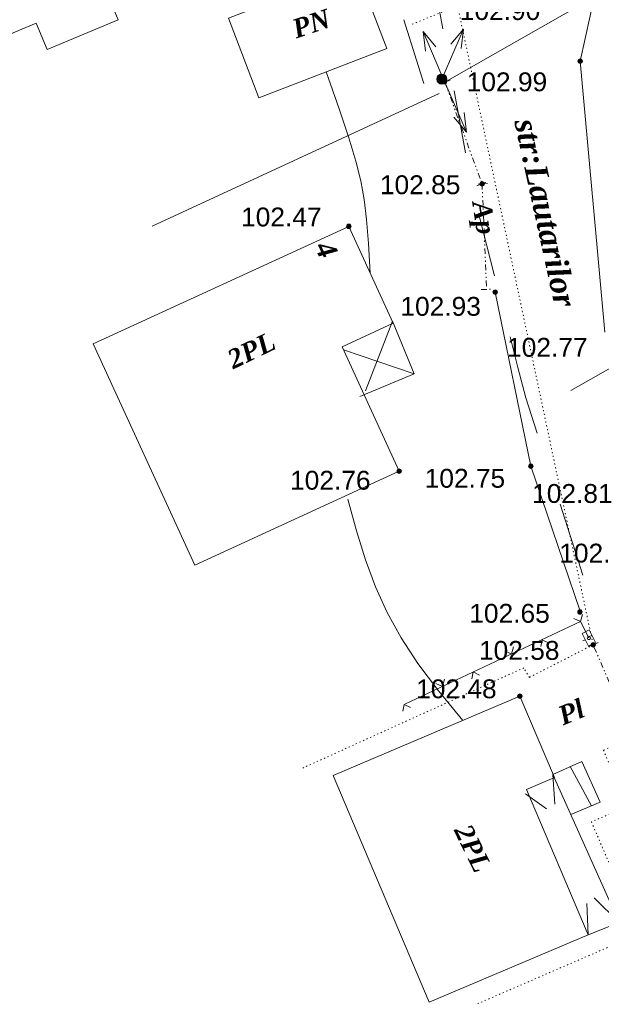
# Model space of a CAD drawing. Header units: millimetres. Extents: x 9396 to 25236, y 15106 to 31102.
# Tile 88 of 256: x 11925 to 11977, y 15726 to 15815. Entities that reach past the tile are written whole.
import ezdxf
from ezdxf.enums import TextEntityAlignment as Align

# ---------------------------------------------------------------- set-up
doc = ezdxf.new("R2010")
doc.units = ezdxf.units.MM
for name, pattern in [('DIVIDE', [1.25, 0.5, -0.25, 0, -0.25, 0, -0.25]), ('DOT', [0.25, 0, -0.25]), ('HIDDEN', [0.375, 0.25, -0.125])]:
    doc.linetypes.add(name, pattern=pattern)
for name, color, linetype, lineweight, true_color in [('1001010', 7, 'Continuous', 9, 0x000000), ('10010110', 7, 'Continuous', 20, 0xa25100), ('1060000', 7, 'Continuous', 9, 0x000000), ('1070000', 7, 'DOT', 9, 0x000000), ('2030012', 7, 'Continuous', 9, 0x000000), ('21100200', 7, 'HIDDEN', 0, 0x800080), ('3000105', 7, 'DIVIDE', 9, 0x000000), ('3000113', 7, 'Continuous', 9, 0x000000), ('3000130', 7, 'Continuous', 9, 0x000000), ('3000260', 7, 'Continuous', 9, 0x000000), ('5010210', 7, 'Continuous', 20, 0x008000), ('6011210', 1, 'Continuous', 9, 0xff0000), ('8010110', 7, 'Continuous', 20, 0x0080ff)]:
    doc.layers.add(name, color=color, linetype=linetype, lineweight=lineweight, true_color=true_color)
doc.styles.add('10', font='timesbi.ttf', dxfattribs={"height": 0.001481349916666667})
doc.styles.add('2', font='timesbi.ttf', dxfattribs={"height": 0.001692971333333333})
doc.styles.add('3', font='timesbi.ttf', dxfattribs={"height": 0.001692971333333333})
doc.styles.add('9', font='timesbi.ttf', dxfattribs={"height": 0.001692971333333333})
doc.styles.add('F2', font='arial.ttf', dxfattribs={"height": 0.001692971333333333})

# ---------------------------------------------------------------- blocks, each defined once
blk = doc.blocks.new('SYMBOL21100200')
at = {"true_color": 0x800080}
h = blk.add_hatch(color=216, dxfattribs=at)
edge = h.paths.add_edge_path()
edge.add_arc((0, 0), 0.1, 0, 360)
at = {"color": 216, "linetype": 'Continuous', "lineweight": 0, "true_color": 0x800080}
blk.add_circle((0, 0), 0.1, dxfattribs=at)
blk = doc.blocks.new('SYMBOL2030012')
at = {"true_color": 0xffffff}
h = blk.add_hatch(color=7, dxfattribs=at)
edge = h.paths.add_edge_path()
edge.add_arc((0, 0), 0.225, 0, 360)
at = {"true_color": 0x000000}
h = blk.add_hatch(color=18, dxfattribs=at)
edge = h.paths.add_edge_path()
edge.add_arc((0, 0), 0.05, 0, 360)
at = {"color": 18, "linetype": 'Continuous', "lineweight": 0, "true_color": 0x000000}
for radius in [0.225, 0.05]:
    blk.add_circle((0, 0), radius, dxfattribs=at)

msp = doc.modelspace()

# ---------------------------------------------------------------- linework, layer by layer
at = {"layer": '1001010', "color": 253}
for p, q in [((11955.18717900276, 15819.16773906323, 96.4664280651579), (11957.94083136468, 15812.02494068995, 96.4664280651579)), ((11931.55196695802, 15785.48804223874, 109.207386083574), (11954.51929424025, 15796.04734493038, 109.207386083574)), ((11953.11056451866, 15746.74628075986, 160.6025264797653), (11961.73830860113, 15726.38016445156, 160.6025264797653))]:
    msp.add_line(p, q, dxfattribs=at)
for points in [[(11934.44992785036, 15844.3183897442, 96.60812531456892), (11939.80358473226, 15831.48117344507, 96.60812531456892), (11937.18301795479, 15830.38828733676, 96.60812531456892), (11941.23617980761, 15820.66945093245, 96.60812531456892), (11932.75053500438, 15817.13058162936, 96.60812531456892), (11933.80409564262, 15814.60431106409, 96.60812531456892), (11927.41359069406, 15811.93920283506, 96.60812531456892), (11926.43698668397, 15814.28094366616, 96.60812531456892), (11917.26171904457, 15810.45447275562, 96.60812531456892)], [(11957.94083136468, 15812.02494068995, 96.4664280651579), (11946.44977144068, 15807.59497043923, 96.4664280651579), (11943.69611907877, 15814.73776881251, 96.4664280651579), (11955.18717900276, 15819.16773906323, 96.4664280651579)], [(11954.51929424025, 15796.04734493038, 109.207386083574), (11958.51881366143, 15787.34807053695, 109.207386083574), (11953.90909610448, 15785.22873804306, 109.207386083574), (11959.04086042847, 15774.06674049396, 109.207386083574), (11940.6832507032, 15765.6267702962, 109.207386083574), (11931.55196695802, 15785.48804223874, 109.207386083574)], [(11961.73830860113, 15726.38016445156, 160.6025264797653), (11976.01291984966, 15732.42735041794, 160.6025264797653), (11970.48197076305, 15745.48336498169, 160.6025264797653), (11972.98693661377, 15746.54454935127, 160.6025264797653), (11969.89014161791, 15753.8546510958, 160.6025264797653), (11953.11056451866, 15746.74628075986, 160.6025264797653)]]:
    msp.add_polyline3d(points, dxfattribs=at)
at = {"layer": '10010110'}
for points in [[(11956.45081455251, 15791.84613387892, 141.1966059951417), (11956.28326553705, 15794.51788450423, 146.7623521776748), (11956.11501536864, 15796.64823129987, 150.2725543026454), (11955.89969957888, 15798.44903896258, 151.2830329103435), (11955.59095369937, 15800.13217218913, 149.3496085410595), (11955.1424132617, 15801.90949567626, 144.0281017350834), (11954.50771379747, 15803.99287412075, 134.8743330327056), (11953.6404908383, 15806.59417221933, 121.444122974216), (11952.49437991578, 15809.92525466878, 103.2932920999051)], [(11964.7663373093, 15751.68404224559, 160.6025264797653), (11962.56496887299, 15754.3321432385, 163.1492507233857), (11960.73360024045, 15756.77952913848, 165.2855945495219), (11959.21708800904, 15759.10288557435, 166.9551925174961), (11957.96028877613, 15761.37889817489, 168.1016791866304), (11956.90805913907, 15763.68425256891, 168.6686891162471), (11956.00525569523, 15766.09563438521, 168.5998568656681), (11955.19673504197, 15768.6897292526, 167.8388169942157), (11954.42735377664, 15771.54322279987, 166.329204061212)]]:
    msp.add_polyline3d(points, dxfattribs=at)
at = {"layer": '1060000', "color": 253}
for p, q in [((11960.39943655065, 15782.79813412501, 109.207386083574), (11954.03003395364, 15784.96568855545, 109.207386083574)), ((11976.3292997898, 15743.99978232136, 115.9742105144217), (11974.41295961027, 15747.52727079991, 115.9742105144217)), ((11970.39228259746, 15745.08204096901, 115.9742105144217), (11972.26918615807, 15743.72443230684, 115.9742105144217)), ((11976.01291984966, 15732.42735041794, 115.9742105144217), (11975.90373622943, 15735.23121252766, 115.9742105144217)), ((11978.80090894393, 15733.53475747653, 115.9742105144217), (11976.57750555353, 15735.74170521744, 115.9742105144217))]:
    msp.add_line(p, q, dxfattribs=at)
for points in [[(11955.50018619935, 15780.75394025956, 108.6224491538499), (11960.39943655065, 15782.79813412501, 109.207386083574), (11958.43596647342, 15787.52826979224, 109.207386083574), (11956.00440374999, 15781.26426194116, 109.207386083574)], [(11972.86513828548, 15746.83205891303, 115.9742105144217), (11975.45368843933, 15747.97608693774, 115.9742105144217), (11977.09623430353, 15744.32408280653, 115.9742105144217), (11974.47874145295, 15743.21726835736, 115.9742105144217)], [(11976.01291984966, 15732.42735041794, 115.9742105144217), (11978.80090894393, 15733.53475747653, 115.9742105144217), (11972.86513828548, 15746.83205891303, 115.9742105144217), (11973.02847099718, 15744.1500423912, 115.9742105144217)]]:
    msp.add_polyline3d(points, dxfattribs=at)
at = {"layer": '1070000', "color": 253}
for p, q in [((11980.77954098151, 15822.44213991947, 107.8829718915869), (11960.14624638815, 15814.17655831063, 204.74332)), ((11964.29380484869, 15815.83804687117, 109.1580305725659), (11976.47210098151, 15758.47399991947, 108.8978038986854))]:
    msp.add_line(p, q, dxfattribs=at)
for points in [[(11976.47210098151, 15758.47399991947, 149.3805919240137), (11970.74899844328, 15755.54696297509, 115.9742105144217), (11970.23625614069, 15756.39525471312, 115.9742105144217), (11950.28042747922, 15747.35591545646, 115.9742105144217)], [(11979.75950758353, 15750.01968227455, 132.6774012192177), (11977.39465829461, 15748.99767084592, 132.6774012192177), (11979.56871485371, 15743.9670851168, 132.6774012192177), (11976.31598333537, 15742.56135968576, 132.6774012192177), (11980.65078590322, 15732.530987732, 132.6774012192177), (11965.96796626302, 15726.18554764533, 132.6774012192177)]]:
    msp.add_polyline3d(points, dxfattribs=at)
at = {"layer": '3000105', "color": 253}
for p, q in [((11963.62287238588, 15809.16821463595, 177.6395804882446), (11962.58976533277, 15808.79047157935, 177.6395804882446)), ((11963.15327827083, 15808.99651324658, 149.5769409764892), (11966.49364098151, 15799.86079991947, 205.70222)), ((11966.99317032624, 15799.88248940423, 177.6395804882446), (11965.89420576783, 15799.83477253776, 177.6395804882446)), ((11966.02404686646, 15799.68909853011, 177.6395804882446), (11967.05715391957, 15800.0668415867, 177.6395804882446)), ((11966.49364098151, 15799.86079991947, 177.6395804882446), (11966.90505469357, 15790.38555307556, 177.6395804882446)), ((11966.40552534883, 15790.3638635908, 177.6395804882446), (11967.50448990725, 15790.41158045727, 177.6395804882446)), ((11976.9313083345, 15758.6718094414, 160.8135995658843), (11975.92105215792, 15758.23662849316, 160.8135995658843)), ((11979.64622098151, 15751.10539991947, 153.758489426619), (11976.47210098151, 15758.47399991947, 167.8687097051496))]:
    msp.add_line(p, q, dxfattribs=at)
at = {"layer": '3000113', "color": 253}
for p, q in [((11959.47036555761, 15814.58208680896, 91.65362307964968), (11961.24592569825, 15808.86027377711, 80.14130889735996)), ((11936.85906066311, 15796.05376364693, 105.9414943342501), (11962.65103206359, 15807.97513594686, 105.9414943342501))]:
    msp.add_line(p, q, dxfattribs=at)
for points in [[(11993.13362098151, 15827.66661991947, 107.7239064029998), (11980.77954098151, 15822.44213991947, 107.8829718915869), (11976.65568098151, 15817.02405991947, 107.9690573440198), (11975.30050098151, 15810.88613991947, 107.9690573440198), (11977.51732098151, 15786.54997991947, 108.5106598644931)], [(11975.28597699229, 15761.59302969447, 177.6395804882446), (11970.87576098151, 15774.50153991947, 177.6395804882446), (11967.67432098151, 15790.14027991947, 177.6395804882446)]]:
    msp.add_polyline3d(points, dxfattribs=at)
at = {"layer": '3000130', "color": 253}
for p, q in [((11976.08539345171, 15759.08640864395, 153.3363432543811), (11975.34422345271, 15760.55136714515, 167.8687097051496)), ((11975.55088953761, 15758.81672905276, 160.6025264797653), (11975.77088953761, 15758.92672905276, 160.6025264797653))]:
    msp.add_line(p, q, dxfattribs=at)
for points in [[(11976.68088953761, 15758.67672905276, 160.6025264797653), (11976.11088953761, 15759.81672905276, 160.6025264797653), (11975.48088953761, 15759.49672905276, 160.6025264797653), (11976.06088953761, 15758.35672905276, 160.6025264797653), (11976.68088953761, 15758.67672905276, 160.6025264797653)], [(11976.08088953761, 15758.93672905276, 160.6025264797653), (11976.16088953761, 15758.95672905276, 160.6025264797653), (11976.21088953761, 15759.01672905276, 160.6025264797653), (11976.23088953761, 15759.08672905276, 160.6025264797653), (11976.21088953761, 15759.15672905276, 160.6025264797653), (11976.16088953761, 15759.21672905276, 160.6025264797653), (11976.08088953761, 15759.23672905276, 160.6025264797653), (11976.01088953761, 15759.21672905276, 160.6025264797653), (11975.96088953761, 15759.15672905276, 160.6025264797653), (11975.94088953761, 15759.08672905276, 160.6025264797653), (11975.96088953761, 15759.01672905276, 160.6025264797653), (11976.01088953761, 15758.95672905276, 160.6025264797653), (11976.08088953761, 15758.93672905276, 160.6025264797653)]]:
    msp.add_polyline3d(points, close=True, dxfattribs=at)
at = {"layer": '3000260', "color": 253}
msp.add_line((11975.34422345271, 15760.55136714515, 160.6025264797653), (11959.55548029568, 15753.143152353, 160.6025264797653), dxfattribs=at)
for points in [[(11975.52088953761, 15761.18672905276, 160.6025264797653), (11975.34088953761, 15760.54672905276, 160.6025264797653), (11974.74088953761, 15760.82672905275, 160.6025264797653)], [(11972.46088953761, 15758.64672905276, 160.6025264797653), (11971.89088953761, 15758.92672905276, 160.6025264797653), (11971.76088953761, 15758.31672905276, 160.6025264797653)], [(11969.32088953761, 15758.27672905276, 160.6025264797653), (11969.14088953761, 15757.63672905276, 160.6025264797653), (11968.55088953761, 15757.91672905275, 160.6025264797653)], [(11963.13088953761, 15755.37672905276, 160.6025264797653), (11962.95088953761, 15754.73672905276, 160.6025264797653), (11962.35088953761, 15755.00672905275, 160.6025264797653)], [(11966.26088953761, 15755.73672905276, 160.6025264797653), (11965.69088953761, 15756.02672905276, 160.6025264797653), (11965.57088953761, 15755.40672905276, 160.6025264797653)], [(11960.07088953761, 15752.82672905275, 160.6025264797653), (11959.50088953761, 15753.11672905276, 160.6025264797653), (11959.37088953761, 15752.50672905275, 160.6025264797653)]]:
    msp.add_polyline3d(points, dxfattribs=at)
at = {"layer": '5010210'}
for p, q in [((11962.97088953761, 15813.78672905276, 108.9207176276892), (11961.96088953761, 15819.36672905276, 108.9207176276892)), ((11963.99088953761, 15808.21672905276, 108.9207176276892), (11964.49088953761, 15805.42672905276, 108.9207176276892)), ((11964.49088953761, 15805.42672905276, 108.9207176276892), (11965.00088953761, 15802.63672905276, 108.9207176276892)), ((11967.60088953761, 15791.61672905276, 108.9207176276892), (11966.19088953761, 15797.10672905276, 108.9207176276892)), ((11969.01088953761, 15786.12672905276, 108.9207176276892), (11969.71088953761, 15783.37672905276, 108.9207176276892)), ((11979.39088953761, 15784.09672905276, 108.9207176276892), (11974.46088953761, 15781.31672905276, 108.9207176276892)), ((11969.71088953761, 15783.37672905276, 108.9207176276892), (11970.41088953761, 15780.63672905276, 108.9207176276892)), ((11971.44088953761, 15777.46672905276, 145.9963559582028), (11970.41088953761, 15780.65672905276, 145.9963559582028)), ((11973.50088953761, 15771.09672905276, 145.9963559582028), (11975.55088953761, 15764.72672905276, 145.9963559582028))]:
    msp.add_line(p, q, dxfattribs=at)
at = {"layer": '6011210'}
for p, q in [((11962.88079933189, 15809.26899218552, 113.520514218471), (11964.82815467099, 15813.76541378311, 113.520514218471)), ((11963.10892098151, 15809.03043991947, 127.4704682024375), (11961.21455712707, 15813.54944263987, 127.4704682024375)), ((11963.15327827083, 15808.99651324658, 146.0202187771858), (11965.10115265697, 15804.50031647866, 146.0202187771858))]:
    msp.add_line(p, q, dxfattribs=at)
for points in [[(11963.69372306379, 15812.40414050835, 113.520514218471), (11964.82815467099, 15813.76541378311, 113.520514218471), (11964.82815467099, 15813.76541378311, 113.520514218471), (11964.61136012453, 15812.00672105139, 113.520514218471)], [(11961.41066267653, 15811.7883229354, 127.4704682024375), (11961.21455712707, 15813.54944263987, 127.4704682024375), (11961.21455712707, 15813.54944263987, 127.4704682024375), (11962.33290812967, 15812.17492780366, 127.4704682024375)], [(11964.88415509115, 15806.25898417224, 146.0202187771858), (11965.10115265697, 15804.50031647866, 146.0202187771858), (11965.10115265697, 15804.50031647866, 146.0202187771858), (11963.96656391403, 15805.86145878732, 146.0202187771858)]]:
    msp.add_polyline3d(points, dxfattribs=at)
at = {"layer": '8010110'}
msp.add_polyline3d([(12025.95967369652, 15840.7403096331, 90.2253277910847), (12013.97060038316, 15834.74577297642, 90.2253277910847), (11981.68184611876, 15821.12182602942, 90.2253277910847), (11978.41209885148, 15816.86434260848, 90.2253277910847), (11976.09602787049, 15816.35344459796, 90.2253277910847), (11963.15327827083, 15808.99651324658, 90.2253277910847)], dxfattribs=at)

# ---------------------------------------------------------------- block references
at = {"layer": '2030012', "color": 253, "xscale": 2, "yscale": 2, "zscale": 2}
msp.add_blockref('SYMBOL2030012', (11962.88079933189, 15809.26899218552, 115.4222010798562), dxfattribs=at)
at = {"layer": '21100200', "xscale": 2, "yscale": 2, "zscale": 2}
for p in [(11975.30312098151, 15810.87901991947, 205.71014), (11963.11152098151, 15809.02333991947, 205.97988), (11966.49364098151, 15799.86079991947, 205.70222), (11954.51929424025, 15796.04734493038, 204.94), (11967.67432098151, 15790.14027991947, 205.86126), (11959.04086042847, 15774.06674049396, 205.52), (11970.87576098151, 15774.50153991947, 205.49396), (11975.28392098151, 15761.41649991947, 205.295), (11976.47470098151, 15758.46689991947, 205.16848), (11969.89014161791, 15753.8546510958, 204.96)]:
    msp.add_blockref('SYMBOL21100200', p, dxfattribs=at)

# ---------------------------------------------------------------- texts
at = {"layer": '1001010', "color": 253, "style": '9'}
for s, rotation, p in [('PN', 18.40000000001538, (11949.52400518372, 15813.71633987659, 96.4664280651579)), ('2PL', 25.70000000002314, (11943.77563059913, 15783.96769358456, 109.207386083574)), ('2PL', 296.1000000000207, (11964.70174218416, 15742.17740777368, 160.6025264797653))]:
    msp.add_text(s, height=1.692971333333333, rotation=rotation, dxfattribs=at).set_placement(p, align=Align.MIDDLE_LEFT)
at = {"layer": '1001010', "color": 1, "true_color": 0xff0000, "style": '10'}
msp.add_text('4', height=1.752648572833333, rotation=295.599999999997, dxfattribs=at).set_placement((11952.21563059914, 15794.56769358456, 178.307386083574), align=Align.MIDDLE_LEFT)
at = {"layer": '1070000', "color": 253, "style": '2'}
for s, height, rotation, p in [('str:Lautarilor', 2.009133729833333, 282.2999999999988, (11970.3668540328, 15805.67606668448, 109.0378038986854)), ('Pl', 1.692971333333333, 22.20000000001, (11973.44937608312, 15752.00261495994, 132.6774012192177))]:
    msp.add_text(s, height=height, rotation=rotation, dxfattribs=at).set_placement(p, align=Align.MIDDLE_LEFT)
at = {"layer": '21100200', "color": 253, "style": 'F2'}
for s, p in [('102.90', (11964.49232098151, 15815.42329991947, 174.59722)), ('102.99', (11965.11152098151, 15809.02333991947, 205.97988)), ('102.85', (11957.31364098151, 15799.78079991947, 127.88222)), ('102.47', (11944.83929424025, 15796.88734493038, 204.94)), ('102.93', (11959.15432098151, 15788.86027991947, 148.04126)), ('102.77', (11968.73994098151, 15785.18287991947, 134.77476)), ('102.76', (11949.24086042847, 15773.24674049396, 158.92)), ('102.75', (11961.33576098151, 15773.42153991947, 199.37396)), ('102.81', (11970.99076098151, 15772.05737991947, 162.47714)), ('102.83', (11973.43192098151, 15766.70089991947, 164.04068)), ('102.65', (11965.34392098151, 15761.29649991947, 163.335)), ('102.58', (11966.21470098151, 15757.96689991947, 126.42848)), ('102.48', (11960.57014161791, 15754.5146510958, 204.96))]:
    msp.add_text(s, height=1.692971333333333, dxfattribs=at).set_placement(p, align=Align.MIDDLE_LEFT)
at = {"layer": '5010210', "color": 253, "style": '3'}
msp.add_text('Ap', height=1.692971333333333, rotation=278.7999999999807, dxfattribs=at).set_placement((11966.44088953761, 15798.30172905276, 108.9207176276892), align=Align.MIDDLE_LEFT)

doc.saveas('drawing.dxf')
